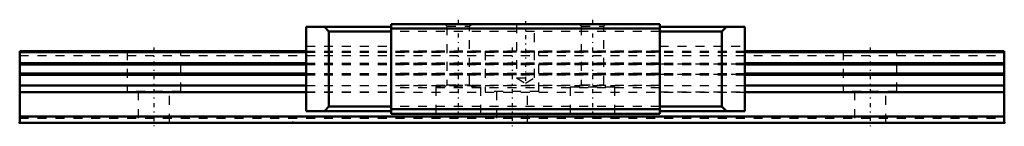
# Model space of a CAD drawing. Header units: millimetres. Extents: x -15 to 95, y 0 to 12.
import ezdxf

# ---------------------------------------------------------------- set-up
doc = ezdxf.new("R2010")
doc.units = ezdxf.units.MM
doc.linetypes.add('Center', pattern=[1.5, 0.45, -0.5, 0.05, -0.5])
doc.linetypes.add('Dashed', pattern=[2, 1, -1])
for name, color, linetype, lineweight in [('2d ConnectionPoints', 7, 'Continuous', 50), ('AM_0', 7, 'Continuous', 50), ('AM_7', 7, 'Center', 25), ('AM_9', 6, 'Dashed', 25)]:
    doc.layers.add(name, color=color, linetype=linetype, lineweight=lineweight)

# ---------------------------------------------------------------- blocks, each defined once
blk = doc.blocks.new('1_HR1123_Slider2_0_in_HR1123_110L_G15_33_30_5_0_0_0_0')
at = {"layer": 'AM_7'}
for p, q in [((34, 11.5), (34, 0.5)), ((41.5, 11.33), (41.5, 4.09)), ((49, 11.5), (49, 0.5))]:
    blk.add_line(p, q, dxfattribs=at)
blk = doc.blocks.new('2_HR1123111015_Rail2_0_in_HR1123_110L_G15_33_30_5_0_0_0_0')
at = {"layer": 'AM_7'}
for p, q in [((40, 8.4), (40, -0.4)), ((80, 8.4), (80, -0.4))]:
    blk.add_line(p, q, dxfattribs=at)
blk = doc.blocks.new('3_HR1123_Slider_0_in_HR1123_110L_G15_33_30_5_0_0_0_0')
at = {"layer": 'AM_0'}
for p, q in [((26.5, 1), (26.5, 11)), ((56.5, 11), (26.5, 11)), ((56.5, 1), (56.5, 11)), ((26.5, 10.7), (17, 10.7)), ((17, 10.7), (17, 1.3)), ((19.54, 10.2), (19.04, 10.7)), ((19.54, 1.8), (19.54, 10.2)), ((19.54, 10.2), (26.5, 10.2)), ((56.5, 10.5), (26.5, 10.5)), ((56.5, 10.7), (66, 10.7)), ((56.5, 10.2), (63.46, 10.2)), ((63.96, 10.7), (63.46, 10.2)), ((63.46, 10.2), (63.46, 1.8)), ((66, 10.7), (66, 1.3)), ((26.5, 1.3), (17, 1.3)), ((19.04, 1.3), (19.54, 1.8)), ((19.54, 1.8), (26.5, 1.8)), ((56.5, 1.5), (26.5, 1.5)), ((56.5, 1.8), (63.46, 1.8)), ((66, 1.3), (56.5, 1.3)), ((63.46, 1.8), (63.96, 1.3)), ((56.5, 1), (26.5, 1))]:
    blk.add_line(p, q, dxfattribs=at)
at = {"layer": 'AM_9'}
for p, q in [((32.5, 11), (32.73, 10.78)), ((35.27, 10.78), (35.5, 11)), ((40.5, 11), (40.5, 5)), ((42.5, 5), (42.5, 11)), ((47.5, 11), (47.73, 10.78)), ((50.27, 10.78), (50.5, 11)), ((56.5, 10.2), (26.5, 10.2)), ((32.73, 10.78), (32.73, 4.23)), ((32.73, 10.78), (35.27, 10.78)), ((35.27, 4.23), (35.27, 10.78)), ((47.73, 10.78), (47.73, 4.23)), ((47.73, 10.78), (50.27, 10.78)), ((50.27, 4.23), (50.27, 10.78)), ((17, 8.54), (26.5, 8.54)), ((56.5, 8), (26.5, 8)), ((56.5, 7.86), (26.5, 7.86)), ((56.5, 8.54), (66, 8.54)), ((56.5, 6.64), (26.5, 6.64)), ((17, 6.58), (26.5, 6.58)), ((56.5, 6.5), (26.5, 6.5)), ((56.5, 6.58), (66, 6.58)), ((17, 5.42), (26.5, 5.42)), ((56.5, 5.5), (26.5, 5.5)), ((56.5, 5.36), (26.5, 5.36)), ((40.5, 5), (41.5, 4.42)), ((40.5, 5), (42.5, 5)), ((41.5, 4.42), (42.5, 5)), ((56.5, 5.42), (66, 5.42)), ((17, 3.46), (26.5, 3.46)), ((56.5, 4.14), (26.5, 4.14)), ((56.5, 3.9), (26.5, 3.9)), ((31.5, 4), (36.5, 4)), ((31.5, 4), (31.5, 1)), ((32.73, 4.23), (32.5, 4)), ((32.73, 4.23), (35.27, 4.23)), ((35.5, 4), (35.27, 4.23)), ((36.5, 1), (36.5, 4)), ((46.5, 4), (51.5, 4)), ((46.5, 4), (46.5, 1)), ((47.73, 4.23), (47.5, 4)), ((47.73, 4.23), (50.27, 4.23)), ((50.5, 4), (50.27, 4.23)), ((51.5, 1), (51.5, 4)), ((56.5, 3.46), (66, 3.46)), ((56.5, 1.8), (26.5, 1.8))]:
    blk.add_line(p, q, dxfattribs=at)
blk = doc.blocks.new('4_HR1123111015_Rail_0_in_HR1123_110L_G15_33_30_5_0_0_0_0')
at = {"layer": 'AM_0'}
for p, q in [((-15, 8), (17, 8)), ((-15, 0), (-15, 8)), ((-15, 7.86), (17, 7.86)), ((66, 8), (95, 8)), ((66, 7.86), (95, 7.86)), ((95, 0), (95, 8)), ((-15, 6.64), (17, 6.64)), ((66, 6.64), (95, 6.64)), ((-15, 6.5), (17, 6.5)), ((66, 6.5), (95, 6.5)), ((-15, 5.5), (17, 5.5)), ((-15, 5.36), (17, 5.36)), ((66, 5.5), (95, 5.5)), ((66, 5.36), (95, 5.36)), ((-15, 4.14), (17, 4.14)), ((-15, 3.4), (17, 3.4)), ((66, 4.14), (95, 4.14)), ((66, 3.4), (95, 3.4)), ((-15, 0.7), (95, 0.7)), ((-15, 0), (95, 0))]:
    blk.add_line(p, q, dxfattribs=at)
at = {"layer": 'AM_7'}
blk.add_line((0, 8.4), (0, -0.4), dxfattribs=at)
at = {"layer": 'AM_9'}
for p, q in [((-3, 8), (-3, 3.5)), ((3, 3.5), (3, 8)), ((17, 8), (66, 8)), ((17, 7.86), (66, 7.86)), ((37, 8), (37, 3.5)), ((43, 3.5), (43, 8)), ((77, 8), (77, 3.5)), ((83, 3.5), (83, 8)), ((-15, 7.5), (95, 7.5)), ((17, 6.64), (66, 6.64)), ((17, 6.5), (66, 6.5)), ((17, 5.5), (66, 5.5)), ((17, 5.36), (66, 5.36)), ((3, 3.5), (-3, 3.5)), ((-1.75, 3.5), (-1.75, 0)), ((1.75, 0), (1.75, 3.5)), ((17, 4.14), (66, 4.14)), ((17, 3.4), (66, 3.4)), ((43, 3.5), (37, 3.5)), ((38.25, 3.5), (38.25, 0)), ((41.75, 0), (41.75, 3.5)), ((83, 3.5), (77, 3.5)), ((78.25, 3.5), (78.25, 0)), ((81.75, 0), (81.75, 3.5)), ((-15, 0.5), (95, 0.5))]:
    blk.add_line(p, q, dxfattribs=at)

msp = doc.modelspace()

# ---------------------------------------------------------------- linework, layer by layer
at = {"layer": '2d ConnectionPoints'}
for p in [(-15, 0), (0, 0), (0, 0), (15.5, 0), (-15, 0), (0, 0), (0, 0), (95, 0)]:
    msp.add_point(p, dxfattribs=at)

# ---------------------------------------------------------------- block references
for name in ['3_HR1123_Slider_0_in_HR1123_110L_G15_33_30_5_0_0_0_0', '1_HR1123_Slider2_0_in_HR1123_110L_G15_33_30_5_0_0_0_0', '4_HR1123111015_Rail_0_in_HR1123_110L_G15_33_30_5_0_0_0_0', '2_HR1123111015_Rail2_0_in_HR1123_110L_G15_33_30_5_0_0_0_0']:
    msp.add_blockref(name, (0, 0))

doc.saveas('drawing.dxf')
